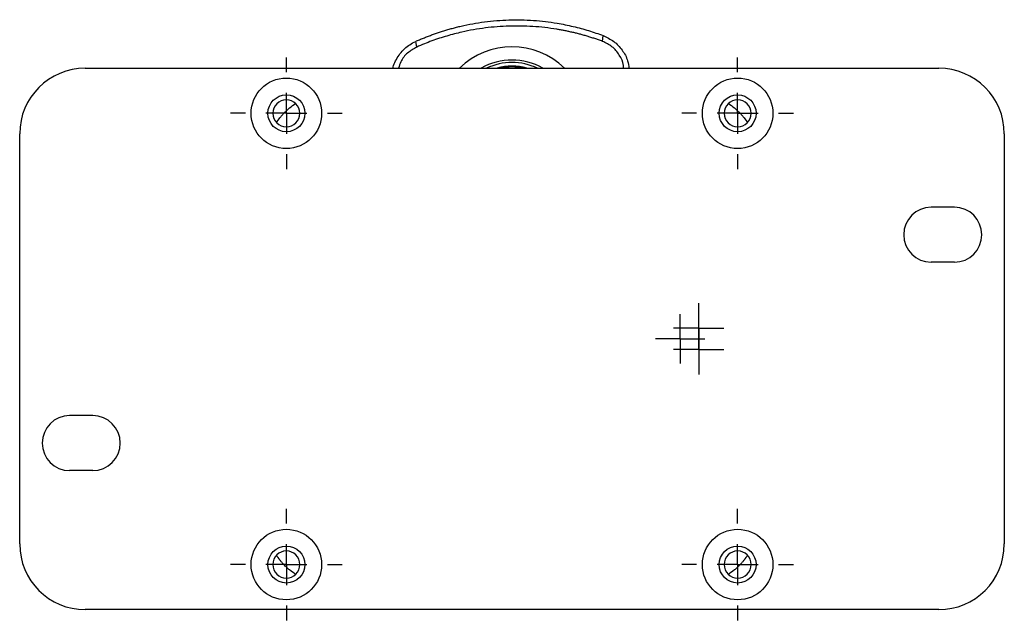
# Model space of a CAD drawing. Header units: inches. Extents: x 0.6 to 8.31, y 2.28 to 9.76.
# Tile 1 of 13: x 2.97 to 5.33, y 2.28 to 3.72. Entities that reach past the tile are written whole.
import ezdxf

# ---------------------------------------------------------------- set-up
doc = ezdxf.new("R2010")
doc.units = ezdxf.units.IN
doc.header["$MEASUREMENT"] = 0
doc.layers.add('SLD-0', color=179, linetype='Continuous')

# ---------------------------------------------------------------- blocks, each defined once
blk = doc.blocks.new('SW_CENTERMARKSYMBOL_7')
at = {"layer": 'SLD-0', "color": 0}
for p, q in [((0, 0.0492), (0, 0.0591)), ((0, 0), (0, 0.0492)), ((-0.0492, 0), (-0.0591, 0)), ((0, 0), (-0.0492, 0)), ((0, 0), (0, -0.0492)), ((0, 0), (0.0492, 0)), ((0.0492, 0), (0.0591, 0)), ((0, -0.0492), (0, -0.0591))]:
    blk.add_line(p, q, dxfattribs=at)
blk = doc.blocks.new('SW_CENTERMARKSYMBOL_8')
at = {"layer": 'SLD-0', "color": 0}
for p, q in [((0, 0.0492), (0, 0.0602)), ((0, 0), (0, 0.0492)), ((-0.0492, 0), (-0.0602, 0)), ((0, 0), (-0.0492, 0)), ((0, 0), (0, -0.0492)), ((0, 0), (0.0492, 0)), ((0.0492, 0), (0.0602, 0)), ((0, -0.0492), (0, -0.0602))]:
    blk.add_line(p, q, dxfattribs=at)
blk = doc.blocks.new('SW_CENTERMARKSYMBOL_9')
at = {"layer": 'SLD-0', "color": 0}
for p, q in [((0, 0.0492), (0, 0.0602)), ((0, 0), (0, 0.0492)), ((-0.0492, 0), (-0.0602, 0)), ((0, 0), (-0.0492, 0)), ((0, 0), (0, -0.0492)), ((0, 0), (0.0492, 0)), ((0.0492, 0), (0.0602, 0)), ((0, -0.0492), (0, -0.0602))]:
    blk.add_line(p, q, dxfattribs=at)
blk = doc.blocks.new('SW_CENTERMARKSYMBOL_10')
at = {"layer": 'SLD-0', "color": 0}
for p, q in [((0, 0.0984), (0, 0.1339)), ((0, 0), (0, 0.0492)), ((-0.0984, 0), (-0.1339, 0)), ((0, 0), (-0.0492, 0)), ((0, 0), (0, -0.0492)), ((0, 0), (0.0492, 0)), ((0.0984, 0), (0.1339, 0)), ((0, -0.0984), (0, -0.1339))]:
    blk.add_line(p, q, dxfattribs=at)
blk = doc.blocks.new('SW_CENTERMARKSYMBOL_11')
at = {"layer": 'SLD-0', "color": 0}
for p, q in [((0, 0.0984), (0, 0.1339)), ((0, 0), (0, 0.0492)), ((-0.0984, 0), (-0.1339, 0)), ((0, 0), (-0.0492, 0)), ((0, 0), (0, -0.0492)), ((0, 0), (0.0492, 0)), ((0.0984, 0), (0.1339, 0)), ((0, -0.0984), (0, -0.1339))]:
    blk.add_line(p, q, dxfattribs=at)
blk = doc.blocks.new('SW_CENTERMARKSYMBOL_12')
at = {"layer": 'SLD-0', "color": 0}
for p, q in [((0, 0.0984), (0, 0.1339)), ((0, 0), (0, 0.0492)), ((-0.0984, 0), (-0.1339, 0)), ((0, 0), (-0.0492, 0)), ((0, 0), (0, -0.0492)), ((0, 0), (0.0492, 0)), ((0.0984, 0), (0.1339, 0)), ((0, -0.0984), (0, -0.1339))]:
    blk.add_line(p, q, dxfattribs=at)
blk = doc.blocks.new('SW_CENTERMARKSYMBOL_13')
at = {"layer": 'SLD-0', "color": 0}
for p, q in [((0, 0.0984), (0, 0.1339)), ((0, 0), (0, 0.0492)), ((-0.0984, 0), (-0.1339, 0)), ((0, 0), (-0.0492, 0)), ((0, 0), (0, -0.0492)), ((0, 0), (0.0492, 0)), ((0.0984, 0), (0.1339, 0)), ((0, -0.0984), (0, -0.1339))]:
    blk.add_line(p, q, dxfattribs=at)

msp = doc.modelspace()

# ---------------------------------------------------------------- linework, layer by layer
at = {"color": 7, "linetype": 'Continuous', "lineweight": 25}
for p, q in [((3.9246, 3.6519), (3.922, 3.6655)), ((4.3701, 3.6656), (4.3719, 3.6793)), ((3.1294, 3.6012), (5.1767, 3.6012)), ((3.6056, 3.4929), (3.5792, 3.4929)), ((4.7005, 3.4929), (4.7269, 3.4929)), ((2.9719, 2.4595), (2.9719, 3.4437)), ((5.3341, 3.4437), (5.3341, 2.4595)), ((5.2143, 3.2675), (5.1587, 3.2675)), ((5.2143, 3.1356), (5.1587, 3.1356)), ((3.1473, 2.7675), (3.0918, 2.7675)), ((3.1473, 2.6356), (3.0918, 2.6356)), ((3.6056, 2.4102), (3.5792, 2.4102)), ((4.7005, 2.4102), (4.7269, 2.4102)), ((5.1767, 2.302), (3.1294, 2.302))]:
    msp.add_line(p, q, dxfattribs=at)
for centre, radius in [((3.6117, 3.4929), 0.0846), ((4.6944, 3.4929), 0.0846), ((3.6117, 3.4929), 0.0443), ((4.6944, 3.4929), 0.0443), ((3.6117, 2.4102), 0.0846), ((4.6944, 2.4102), 0.0846), ((3.6117, 2.4102), 0.0443), ((4.6944, 2.4102), 0.0443)]:
    msp.add_circle(centre, radius, dxfattribs=at)
for centre, radius, start, end in [((4.153, 3.4732), 0.1796, 45.4247, 134.5753), ((4.153, 3.4732), 0.1476, 60.0736, 119.9264), ((4.153, 3.4732), 0.1417, 64.5256, 115.4744), ((3.1294, 3.4437), 0.1575, 90, 180), ((4.153, 3.4732), 0.1329, 74.3575, 105.6425), ((4.153, 3.4732), 0.1309, 77.8075, 102.1925), ((5.1767, 3.4437), 0.1575, 0, 90), ((3.6117, 3.4929), 0.0325, 0, 180), ((4.6944, 3.4929), 0.0325, 0, 180), ((3.6117, 3.4929), 0.0325, 180, 0), ((4.6944, 3.4929), 0.0325, 180, 0), ((5.1587, 3.2016), 0.0659, 90, 270), ((5.2143, 3.2016), 0.0659, 270, 90), ((3.0918, 2.7016), 0.0659, 90, 270), ((3.1473, 2.7016), 0.0659, 270, 90), ((3.1294, 2.4595), 0.1575, 180, 270), ((5.1767, 2.4595), 0.1575, 270, 0), ((3.6117, 2.4102), 0.0325, 0, 180), ((4.6944, 2.4102), 0.0325, 0, 180), ((3.6117, 2.4102), 0.0325, 180, 0), ((4.6944, 2.4102), 0.0325, 180, 0)]:
    msp.add_arc(centre, radius, start, end, dxfattribs=at)
for points, knots in [([(3.922, 3.6655), (3.9251, 3.6669), (3.9312, 3.6696), (3.9405, 3.6735), (3.95, 3.6772), (3.9596, 3.6809), (3.9693, 3.6844), (3.9792, 3.6877), (3.9892, 3.6909), (3.9994, 3.694), (4.0097, 3.6968), (4.0202, 3.6996), (4.0457, 3.7057), (4.0874, 3.7132), (4.1456, 3.7179), (4.2041, 3.7168), (4.2492, 3.7115), (4.2808, 3.7056), (4.2999, 3.7014), (4.3186, 3.6967), (4.3368, 3.6914), (4.3545, 3.6857), (4.3661, 3.6814), (4.3719, 3.6793)], [0, 0, 0, 0, 0.022031, 0.044198, 0.066503, 0.088951, 0.111542, 0.134281, 0.15717, 0.180212, 0.203409, 0.226764, 0.250279, 0.373611, 0.500157, 0.626841, 0.750304, 0.793188, 0.835543, 0.877385, 0.91873, 0.959596, 1, 1, 1, 1]), ([(4.3701, 3.6656), (4.367, 3.6667), (4.3609, 3.669), (4.3516, 3.6721), (4.3424, 3.6751), (4.3332, 3.678), (4.324, 3.6806), (4.3148, 3.6831), (4.3057, 3.6854), (4.2966, 3.6875), (4.2875, 3.6895), (4.2785, 3.6914), (4.2695, 3.6931), (4.254, 3.6957), (4.232, 3.6988), (4.2033, 3.7014), (4.1747, 3.7025), (4.1461, 3.7024), (4.1176, 3.7008), (4.0891, 3.6979), (4.0607, 3.6936), (4.0359, 3.6886), (4.0146, 3.6834), (3.9967, 3.6784), (3.9787, 3.6729), (3.9607, 3.6666), (3.9425, 3.6597), (3.9306, 3.6545), (3.9246, 3.6519)], [0, 0, 0, 0, 0.021976, 0.043713, 0.065219, 0.086504, 0.107577, 0.128451, 0.149135, 0.169644, 0.189992, 0.210192, 0.230262, 0.250217, 0.313289, 0.375481, 0.437806, 0.499854, 0.561763, 0.623953, 0.686145, 0.749223, 0.789334, 0.82997, 0.871254, 0.913295, 0.956184, 1, 1, 1, 1]), ([(3.8676, 3.6012), (3.868, 3.6033), (3.8697, 3.6106), (3.8753, 3.6224), (3.884, 3.6362), (3.8949, 3.648), (3.9076, 3.6582), (3.9171, 3.663), (3.922, 3.6655)], [0, 0, 0, 0, 0.074039, 0.258433, 0.442648, 0.629999, 0.810169, 1, 1, 1, 1]), ([(4.4209, 3.6012), (4.4209, 3.6035), (4.4206, 3.6145), (4.4113, 3.6333), (4.394, 3.6542), (4.3781, 3.6618), (4.3701, 3.6656)], [0, 0, 0, 0, 0.079614, 0.3863, 0.693245, 1, 1, 1, 1]), ([(4.3719, 3.6793), (4.3806, 3.6752), (4.398, 3.6669), (4.4181, 3.6453), (4.4308, 3.6226), (4.4328, 3.6071), (4.4336, 3.6012)], [0, 0, 0, 0, 0.276029, 0.552969, 0.829757, 1, 1, 1, 1]), ([(3.9246, 3.6519), (3.917, 3.6476), (3.9017, 3.639), (3.8864, 3.6202), (3.8826, 3.6064), (3.8811, 3.6012)], [0, 0, 0, 0, 0.384081, 0.767217, 1, 1, 1, 1]), ([(3.6056, 3.4929), (3.6062, 3.4935), (3.6067, 3.4941), (3.6079, 3.4953), (3.6085, 3.4959), (3.6104, 3.4977), (3.6115, 3.4989), (3.615, 3.5021), (3.6172, 3.504), (3.6242, 3.5098), (3.629, 3.5133), (3.634, 3.5166)], [0, 0, 0, 0, 0.0625, 0.0625, 0.125, 0.125, 0.25, 0.25, 0.5, 0.5, 1, 1, 1, 1]), ([(4.6721, 3.5166), (4.6771, 3.5133), (4.6819, 3.5098), (4.6889, 3.504), (4.6911, 3.502), (4.6946, 3.4988), (4.6957, 3.4977), (4.6982, 3.4953), (4.6994, 3.4941), (4.7005, 3.4929)], [0, 0, 0, 0, 0.5, 0.5, 0.75, 0.75, 0.875, 0.875, 1, 1, 1, 1]), ([(3.588, 3.4707), (3.5906, 3.4746), (3.5933, 3.4784), (3.5977, 3.4839), (3.5992, 3.4857), (3.6023, 3.4893), (3.6039, 3.4911), (3.6056, 3.4929)], [0, 0, 0, 0, 0.5, 0.5, 0.75, 0.75, 1, 1, 1, 1]), ([(4.7005, 3.4929), (4.7022, 3.4911), (4.7038, 3.4893), (4.7069, 3.4857), (4.7084, 3.4839), (4.7127, 3.4784), (4.7155, 3.4746), (4.718, 3.4707)], [0, 0, 0, 0, 0.25, 0.25, 0.5, 0.5, 1, 1, 1, 1]), ([(3.6056, 2.4102), (3.6039, 2.4121), (3.6023, 2.4138), (3.5992, 2.4174), (3.5977, 2.4192), (3.5933, 2.4248), (3.5906, 2.4286), (3.588, 2.4325)], [0, 0, 0, 0, 0.25, 0.25, 0.5, 0.5, 1, 1, 1, 1]), ([(3.634, 2.3866), (3.629, 2.3899), (3.6242, 2.3934), (3.6172, 2.3991), (3.615, 2.4011), (3.6115, 2.4043), (3.6103, 2.4054), (3.6079, 2.4079), (3.6067, 2.4091), (3.6056, 2.4102)], [0, 0, 0, 0, 0.5, 0.5, 0.75, 0.75, 0.875, 0.875, 1, 1, 1, 1]), ([(4.7005, 2.4102), (4.6999, 2.4097), (4.6994, 2.4091), (4.6982, 2.4079), (4.6975, 2.4072), (4.6957, 2.4054), (4.6945, 2.4043), (4.6911, 2.4011), (4.6888, 2.3991), (4.6819, 2.3934), (4.6771, 2.3899), (4.6721, 2.3866)], [0, 0, 0, 0, 0.0625, 0.0625, 0.125, 0.125, 0.25, 0.25, 0.5, 0.5, 1, 1, 1, 1]), ([(4.718, 2.4325), (4.7155, 2.4286), (4.7127, 2.4248), (4.7084, 2.4192), (4.7069, 2.4174), (4.7038, 2.4138), (4.7022, 2.4121), (4.7005, 2.4102)], [0, 0, 0, 0, 0.5, 0.5, 0.75, 0.75, 1, 1, 1, 1])]:
    msp.add_open_spline(points, degree=3, knots=knots, dxfattribs=at)

# ---------------------------------------------------------------- block references
at = {"layer": 'SLD-0'}
for name, p in [('SW_CENTERMARKSYMBOL_11', (3.6117, 3.4929)), ('SW_CENTERMARKSYMBOL_12', (4.6944, 3.4929)), ('SW_CENTERMARKSYMBOL_9', (4.6009, 2.9772)), ('SW_CENTERMARKSYMBOL_7', (4.5566, 2.9516)), ('SW_CENTERMARKSYMBOL_8', (4.6009, 2.926)), ('SW_CENTERMARKSYMBOL_10', (3.6117, 2.4102)), ('SW_CENTERMARKSYMBOL_13', (4.6944, 2.4102))]:
    msp.add_blockref(name, p, dxfattribs=at)

doc.saveas('drawing.dxf')
